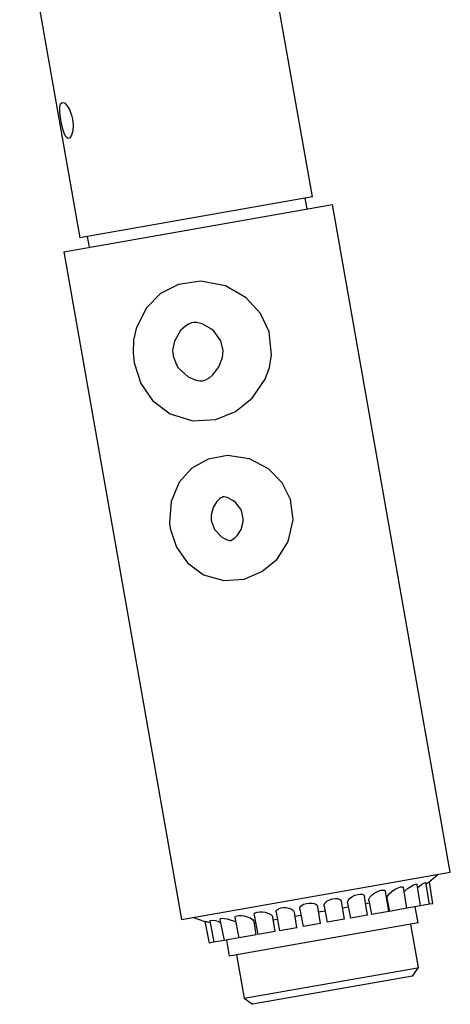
# Model space of a CAD drawing. Header units: millimetres. Extents: x 3938.391 to 3938.668, y 1657.157 to 1657.676.
# Tile 3 of 4: x 3938.609 to 3938.668, y 1657.397 to 1657.53. Entities that reach past the tile are written whole.
import ezdxf

# ---------------------------------------------------------------- set-up
doc = ezdxf.new("R2010")
doc.units = ezdxf.units.MM
doc.layers.add('SANINDUSA', color=3, linetype='Continuous')

msp = doc.modelspace()

# ---------------------------------------------------------------- linework, layer by layer
at = {"layer": 'SANINDUSA'}
for p, q in [((3938.649009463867, 1657.506113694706), (3938.640847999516, 1657.552399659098)), ((3938.60933415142, 1657.546842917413), (3938.61749561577, 1657.500556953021)), ((3938.649009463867, 1657.506113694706), (3938.61749561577, 1657.500556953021)), ((3938.64828512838, 1657.504462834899), (3938.648024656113, 1657.505940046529)), ((3938.615294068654, 1657.498645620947), (3938.651731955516, 1657.505070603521)), ((3938.667707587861, 1657.414468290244), (3938.651731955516, 1657.505070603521)), ((3938.618480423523, 1657.500730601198), (3938.618740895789, 1657.499253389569)), ((3938.615294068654, 1657.498645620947), (3938.631269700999, 1657.40804330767)), ((3938.631269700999, 1657.40804330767), (3938.667707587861, 1657.414468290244)), ((3938.664793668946, 1657.413104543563), (3938.66608603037, 1657.414182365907)), ((3938.661796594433, 1657.409567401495), (3938.661351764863, 1657.412375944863)), ((3938.663665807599, 1657.409896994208), (3938.663206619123, 1657.412796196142)), ((3938.664869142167, 1657.410109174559), (3938.664401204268, 1657.413063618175)), ((3938.66534172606, 1657.41019250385), (3938.664870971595, 1657.413164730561)), ((3938.656494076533, 1657.408632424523), (3938.65608877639, 1657.411191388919)), ((3938.659362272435, 1657.409138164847), (3938.658935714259, 1657.411831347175)), ((3938.659120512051, 1657.410929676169), (3938.659465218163, 1657.409156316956)), ((3938.650089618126, 1657.407503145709), (3938.649733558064, 1657.409751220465)), ((3938.650588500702, 1657.409861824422), (3938.651015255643, 1657.407666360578)), ((3938.653346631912, 1657.408077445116), (3938.652965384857, 1657.41048454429)), ((3938.653097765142, 1657.409648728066), (3938.653859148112, 1657.409782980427)), ((3938.653766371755, 1657.410260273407), (3938.654162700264, 1657.408221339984)), ((3938.656245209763, 1657.410203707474), (3938.656727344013, 1657.41028872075)), ((3938.656662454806, 1657.410622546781), (3938.657030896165, 1657.408727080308)), ((3938.661796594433, 1657.409567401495), (3938.659465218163, 1657.409156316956)), ((3938.663665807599, 1657.409896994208), (3938.66181128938, 1657.40956999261)), ((3938.663333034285, 1657.407604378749), (3938.662951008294, 1657.409770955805)), ((3938.664869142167, 1657.410109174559), (3938.663665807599, 1657.409896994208)), ((3938.66534172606, 1657.41019250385), (3938.664869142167, 1657.410109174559)), ((3938.63289125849, 1657.408329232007), (3938.634432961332, 1657.407773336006)), ((3938.638520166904, 1657.408327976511), (3938.639058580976, 1657.405558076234)), ((3938.641100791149, 1657.408650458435), (3938.641614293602, 1657.406008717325)), ((3938.643945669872, 1657.406419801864), (3938.6436378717, 1657.408363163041)), ((3938.644080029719, 1657.409035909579), (3938.644567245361, 1657.406529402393)), ((3938.64689862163, 1657.406940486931), (3938.646567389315, 1657.409031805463)), ((3938.646649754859, 1657.408511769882), (3938.647454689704, 1657.408653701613)), ((3938.647301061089, 1657.40944405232), (3938.647758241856, 1657.40709206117)), ((3938.649840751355, 1657.40907442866), (3938.650711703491, 1657.40922800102)), ((3938.656494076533, 1657.408632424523), (3938.654162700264, 1657.408221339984)), ((3938.659362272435, 1657.409138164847), (3938.657030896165, 1657.408727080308)), ((3938.634427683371, 1657.407800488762), (3938.635002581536, 1657.404842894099)), ((3938.635093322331, 1657.407880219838), (3938.635661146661, 1657.404959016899)), ((3938.63648290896, 1657.408056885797), (3938.63703788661, 1657.405201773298)), ((3938.663333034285, 1657.407604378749), (3938.637728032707, 1657.403089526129)), ((3938.641389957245, 1657.405969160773), (3938.641102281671, 1657.407785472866)), ((3938.641141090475, 1657.407540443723), (3938.641310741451, 1657.407570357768)), ((3938.643696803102, 1657.407991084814), (3938.644263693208, 1657.408091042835)), ((3938.64689862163, 1657.406940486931), (3938.644567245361, 1657.406529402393)), ((3938.650089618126, 1657.407503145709), (3938.647758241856, 1657.40709206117)), ((3938.653346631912, 1657.408077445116), (3938.651015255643, 1657.407666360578)), ((3938.663390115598, 1657.401521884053), (3938.662348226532, 1657.407430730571)), ((3938.639058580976, 1657.405558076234), (3938.63703788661, 1657.405201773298)), ((3938.641389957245, 1657.405969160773), (3938.639058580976, 1657.405558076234)), ((3938.643945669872, 1657.406419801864), (3938.641614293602, 1657.406008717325)), ((3938.635661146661, 1657.404959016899), (3938.635002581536, 1657.404842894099)), ((3938.63703788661, 1657.405201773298), (3938.635661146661, 1657.404959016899)), ((3938.637346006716, 1657.405256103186), (3938.637728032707, 1657.403089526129)), ((3938.63871284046, 1657.403263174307), (3938.639754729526, 1657.397354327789)), ((3938.662578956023, 1657.400363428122), (3938.663390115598, 1657.401521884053)), ((3938.663265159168, 1657.401499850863), (3938.663390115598, 1657.401521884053)), ((3938.639754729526, 1657.397354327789), (3938.663265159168, 1657.401499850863)), ((3938.662578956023, 1657.400363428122), (3938.640913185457, 1657.396543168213)), ((3938.639754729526, 1657.397354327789), (3938.640913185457, 1657.396543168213))]:
    msp.add_line(p, q, dxfattribs=at)
at = {"layer": 'SANINDUSA', "flags": 128}
for points in [[(3938.616502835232, 1657.516628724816), (3938.616582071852, 1657.515808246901), (3938.616532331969, 1657.515059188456), (3938.616374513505, 1657.514462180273), (3938.616144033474, 1657.514091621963), (3938.615883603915, 1657.513996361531), (3938.615625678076, 1657.514181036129), (3938.615385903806, 1657.514622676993), (3938.6151714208, 1657.515276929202), (3938.614989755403, 1657.516065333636), (3938.614852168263, 1657.516886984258), (3938.614774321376, 1657.51765304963), (3938.614777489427, 1657.518291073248), (3938.614882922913, 1657.518731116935), (3938.615095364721, 1657.518919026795), (3938.615394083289, 1657.51883830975), (3938.615740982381, 1657.518501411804), (3938.616085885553, 1657.517936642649), (3938.616369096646, 1657.517200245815), (3938.616502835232, 1657.516628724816)], [(3938.624854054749, 1657.483576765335), (3938.625761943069, 1657.480792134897), (3938.627356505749, 1657.478469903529), (3938.629720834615, 1657.476653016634), (3938.632809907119, 1657.475702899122), (3938.635903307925, 1657.475893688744), (3938.638569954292, 1657.476961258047), (3938.640841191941, 1657.478768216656), (3938.642617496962, 1657.481379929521), (3938.643188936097, 1657.482945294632), (3938.643478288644, 1657.484653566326), (3938.643149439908, 1657.4877771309), (3938.641980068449, 1657.490276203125), (3938.640048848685, 1657.492388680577), (3938.637222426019, 1657.494004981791), (3938.633890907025, 1657.494640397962), (3938.630878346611, 1657.494200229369), (3938.628426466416, 1657.492968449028), (3938.626457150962, 1657.491004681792), (3938.625102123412, 1657.488236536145), (3938.624771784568, 1657.486649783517), (3938.624704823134, 1657.484933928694), (3938.624854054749, 1657.483576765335)], [(3938.63012125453, 1657.484505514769), (3938.630124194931, 1657.484489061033), (3938.630615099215, 1657.483206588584), (3938.63082076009, 1657.482898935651), (3938.632188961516, 1657.48166398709), (3938.633217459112, 1657.481215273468), (3938.633775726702, 1657.481114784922), (3938.634104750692, 1657.481123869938), (3938.634426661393, 1657.481210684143), (3938.6350878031, 1657.481593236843), (3938.635512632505, 1657.481960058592), (3938.636328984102, 1657.483017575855), (3938.636827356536, 1657.484287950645), (3938.636912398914, 1657.485240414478), (3938.636591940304, 1657.486556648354), (3938.635676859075, 1657.487819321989), (3938.635316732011, 1657.488131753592), (3938.634054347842, 1657.488851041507), (3938.633314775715, 1657.489050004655), (3938.632917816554, 1657.489072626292), (3938.63262420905, 1657.489024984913), (3938.632202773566, 1657.48884530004), (3938.63185164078, 1657.488617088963), (3938.631151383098, 1657.487953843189), (3938.630309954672, 1657.486503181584), (3938.630067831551, 1657.485258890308), (3938.63012125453, 1657.484505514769)], [(3938.629742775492, 1657.46108396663), (3938.630580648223, 1657.458551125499), (3938.63206958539, 1657.456440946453), (3938.63423827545, 1657.454835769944), (3938.636995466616, 1657.454035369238), (3938.639762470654, 1657.454239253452), (3938.642176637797, 1657.455246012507), (3938.644215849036, 1657.456941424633), (3938.645751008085, 1657.459346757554), (3938.646421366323, 1657.462263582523), (3938.64605642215, 1657.465028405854), (3938.64491891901, 1657.467303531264), (3938.643069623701, 1657.469196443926), (3938.640472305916, 1657.470549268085), (3938.637524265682, 1657.47098872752), (3938.634864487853, 1657.47049052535), (3938.632677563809, 1657.469270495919), (3938.630950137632, 1657.467369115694), (3938.629846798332, 1657.464779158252), (3938.62964035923, 1657.461849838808), (3938.629742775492, 1657.46108396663)], [(3938.635314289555, 1657.462066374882), (3938.635744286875, 1657.4609594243), (3938.636687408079, 1657.459968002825), (3938.636747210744, 1657.459926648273), (3938.637530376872, 1657.459539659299), (3938.637858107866, 1657.459467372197), (3938.637954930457, 1657.459463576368), (3938.637983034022, 1657.459468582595), (3938.638055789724, 1657.45949729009), (3938.638517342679, 1657.459818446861), (3938.638861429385, 1657.460180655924), (3938.639351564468, 1657.460971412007), (3938.639634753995, 1657.461993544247), (3938.639648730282, 1657.462454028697), (3938.639409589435, 1657.463481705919), (3938.639303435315, 1657.463702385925), (3938.638596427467, 1657.464608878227), (3938.638305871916, 1657.464849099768), (3938.637440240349, 1657.465317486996), (3938.637058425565, 1657.465413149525), (3938.636941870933, 1657.465420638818), (3938.636911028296, 1657.465416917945), (3938.63680917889, 1657.465375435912), (3938.636717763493, 1657.46532530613), (3938.636592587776, 1657.465243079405), (3938.636432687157, 1657.465117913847), (3938.636068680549, 1657.464747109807), (3938.635573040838, 1657.463955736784), (3938.635288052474, 1657.462936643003), (3938.635285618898, 1657.46226933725), (3938.635314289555, 1657.462066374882)], [(3938.659133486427, 1657.410932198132), (3938.659120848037, 1657.411011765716), (3938.659206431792, 1657.411233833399), (3938.659427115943, 1657.411526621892), (3938.659782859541, 1657.411855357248), (3938.660215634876, 1657.412155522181), (3938.66062792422, 1657.412368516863), (3938.660952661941, 1657.412479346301), (3938.661178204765, 1657.412503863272), (3938.661311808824, 1657.412456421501), (3938.661340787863, 1657.412374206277)], [(3938.661441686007, 1657.411808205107), (3938.661526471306, 1657.411896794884), (3938.661926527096, 1657.412233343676), (3938.662362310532, 1657.412534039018), (3938.662737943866, 1657.412740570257), (3938.66300119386, 1657.412840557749), (3938.663153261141, 1657.412852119), (3938.663202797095, 1657.412795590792)], [(3938.663272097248, 1657.412382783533), (3938.663410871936, 1657.41249507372), (3938.663824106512, 1657.41279179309), (3938.664141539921, 1657.412988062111), (3938.664328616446, 1657.413074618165), (3938.664399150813, 1657.413071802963), (3938.664395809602, 1657.413062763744)], [(3938.664435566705, 1657.412846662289), (3938.664522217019, 1657.412914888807), (3938.664763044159, 1657.413097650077), (3938.664863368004, 1657.413168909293), (3938.664858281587, 1657.413162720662)], [(3938.650607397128, 1657.409865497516), (3938.65058211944, 1657.409967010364), (3938.650690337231, 1657.410252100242), (3938.650969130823, 1657.410525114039), (3938.651348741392, 1657.410732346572), (3938.65174165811, 1657.410855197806), (3938.652103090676, 1657.410903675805), (3938.652421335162, 1657.410888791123), (3938.652687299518, 1657.410812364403), (3938.652880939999, 1657.410669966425), (3938.65295799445, 1657.410483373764)], [(3938.653770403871, 1657.410261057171), (3938.653763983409, 1657.410274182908), (3938.65380335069, 1657.410535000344), (3938.654009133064, 1657.410837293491), (3938.654361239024, 1657.411123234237), (3938.654775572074, 1657.411336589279), (3938.65516693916, 1657.411459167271), (3938.655500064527, 1657.411502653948), (3938.655769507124, 1657.411479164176), (3938.655968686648, 1657.411390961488), (3938.656079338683, 1657.411233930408), (3938.656077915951, 1657.411189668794)], [(3938.656673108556, 1657.41062461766), (3938.656670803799, 1657.41078673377), (3938.656805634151, 1657.411064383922), (3938.657095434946, 1657.411381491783), (3938.657499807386, 1657.411676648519), (3938.65792523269, 1657.411891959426), (3938.658293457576, 1657.412010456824), (3938.658580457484, 1657.412045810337), (3938.658787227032, 1657.412011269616), (3938.658910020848, 1657.411909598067), (3938.658920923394, 1657.411829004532)], [(3938.644093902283, 1657.409038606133), (3938.644073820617, 1657.409085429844), (3938.64415958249, 1657.409324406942), (3938.644407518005, 1657.40950842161), (3938.644739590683, 1657.409620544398), (3938.645099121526, 1657.409668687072), (3938.645463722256, 1657.409661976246), (3938.645820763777, 1657.409601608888), (3938.646149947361, 1657.409483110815), (3938.646414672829, 1657.409302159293), (3938.646560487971, 1657.409064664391), (3938.646556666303, 1657.409030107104)], [(3938.647316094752, 1657.409446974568), (3938.647317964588, 1657.409657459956), (3938.647506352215, 1657.409914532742), (3938.647829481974, 1657.410111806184), (3938.648202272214, 1657.410231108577), (3938.648572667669, 1657.410281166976), (3938.648923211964, 1657.410271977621), (3938.649242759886, 1657.41020499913), (3938.649510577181, 1657.410075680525), (3938.649690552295, 1657.409879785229), (3938.649712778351, 1657.409747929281)], [(3938.636502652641, 1657.40806072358), (3938.636485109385, 1657.408111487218), (3938.636598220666, 1657.408185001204), (3938.63681714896, 1657.408208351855), (3938.637111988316, 1657.408189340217), (3938.63746969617, 1657.408129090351), (3938.637877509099, 1657.408024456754), (3938.638308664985, 1657.407872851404), (3938.638639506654, 1657.407714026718)], [(3938.638521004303, 1657.408328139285), (3938.63851978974, 1657.408329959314), (3938.638578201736, 1657.408480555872), (3938.638776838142, 1657.408569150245), (3938.639058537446, 1657.408603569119), (3938.639394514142, 1657.408591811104), (3938.639771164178, 1657.408534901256), (3938.640172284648, 1657.408429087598), (3938.640566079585, 1657.408270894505), (3938.64089580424, 1657.408065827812), (3938.641084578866, 1657.407840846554), (3938.641082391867, 1657.407782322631)], [(3938.641123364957, 1657.408654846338), (3938.641109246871, 1657.408786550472), (3938.641267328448, 1657.408954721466), (3938.641540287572, 1657.40905642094), (3938.641869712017, 1657.409099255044), (3938.642229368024, 1657.40909167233), (3938.642605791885, 1657.409034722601), (3938.642980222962, 1657.408924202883), (3938.643317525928, 1657.408756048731), (3938.643560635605, 1657.40853570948), (3938.643618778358, 1657.408360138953)], [(3938.63442979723, 1657.407800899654), (3938.634427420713, 1657.407802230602), (3938.634489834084, 1657.40779798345), (3938.634659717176, 1657.407756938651), (3938.634927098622, 1657.407680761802), (3938.635145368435, 1657.407612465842)]]:
    msp.add_lwpolyline(points, dxfattribs=at)
at = {"layer": 'SANINDUSA'}
msp.add_arc((3938.63546332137, 1657.40569781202), 0.002213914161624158, 60.05042240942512, 99.27424635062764, dxfattribs=at)

doc.saveas('drawing.dxf')
